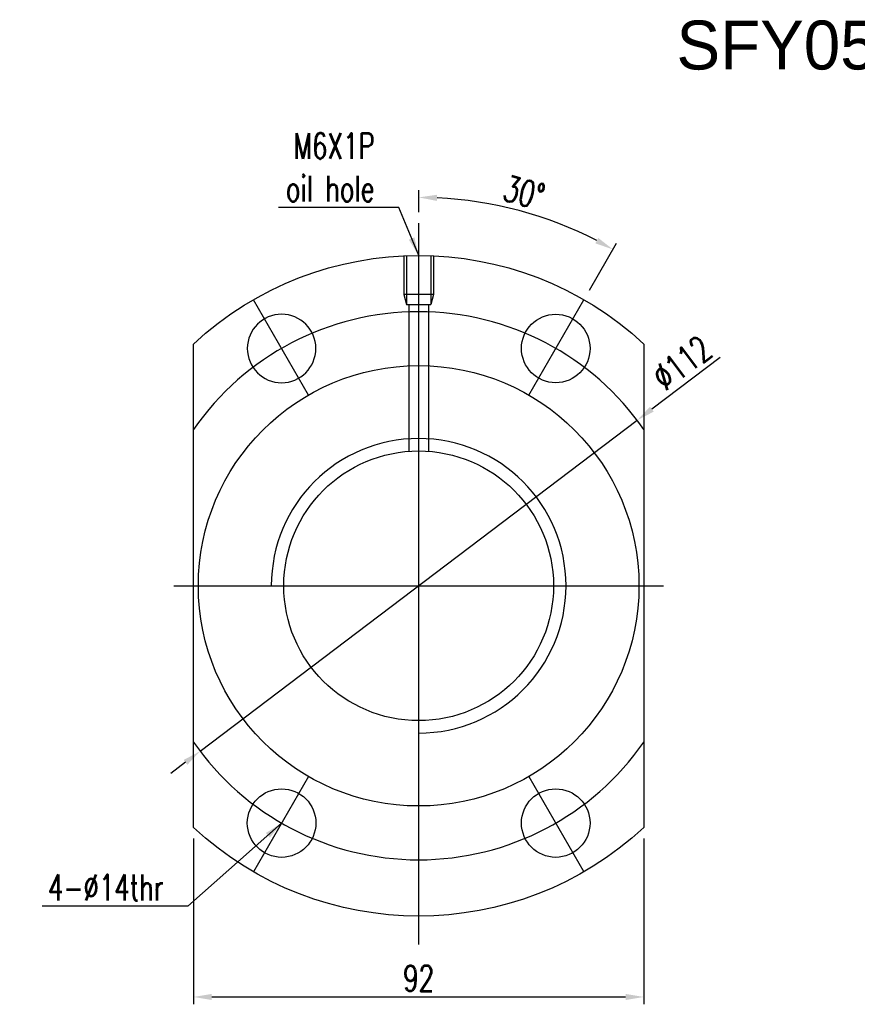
# Model space of a CAD drawing. Header units: millimetres. Extents: x -5 to 2507, y 11 to 386.
# Tile 1 of 63: x -5 to 166, y 20 to 221. Entities that reach past the tile are written whole.
import ezdxf
from ezdxf.lldxf.tags import DXFTag

# ---------------------------------------------------------------- set-up
doc = ezdxf.new("R2010")
doc.units = ezdxf.units.MM
doc.header["$LTSCALE"] = 0.2
doc.layers.get('DEFPOINTS').update_dxf_attribs({"linetype": 'CONTINUOUS'})
doc.layers.add('layer 1', color=7, linetype='CONTINUOUS')
doc.styles.add('DIM-7', font='SIMPLEX.shx', dxfattribs={"width": 0.7, "bigfont": 'chineset.shx'})
tags = doc.linetypes.add('DASHED', pattern=[25.72, 12.86, -12.86]).pattern_tags.tags
tags[6:7] = [DXFTag(74, 4), DXFTag(75, 0), DXFTag(340, '0'), DXFTag(46, 0.0), DXFTag(50, 0.0), DXFTag(44, 0.0), DXFTag(45, 0.0)]
tags[4:5] = [DXFTag(74, 4), DXFTag(75, 0), DXFTag(340, '0'), DXFTag(46, 0.0), DXFTag(50, 0.0), DXFTag(44, 0.0), DXFTag(45, 0.0)]
doc.dimstyles.new('CNS', dxfattribs={"dimtxt": 3.5, "dimasz": 2.5, "dimexe": 1, "dimexo": 1.5, "dimgap": 0.09, "dimtad": 0, "dimdsep": 46, "dimtxsty": 'DIM-7', "dimcen": 0.09, "dimclrd": 1, "dimclre": 1, "dimclrt": 4, "dimadec": 0, "dimazin": 0, "dimtfac": 1, "dimtix": 1, "dimtmove": 2, "dimatfit": 3, "dimfxl": 1, "dimtvp": 0.971429, "dimtolj": 1, "dimarcsym": 0})

# ---------------------------------------------------------------- blocks, each defined once
blk = doc.blocks.new('*D7')
at = {"layer": 'DEFPOINTS', "color": 0, "transparency": 16777216}
for p in [(30.77, 56.34), (122.77, 56.34), (122.77, 21.71)]:
    blk.add_point(p, dxfattribs=at)
at = {"layer": 'layer 1', "lineweight": -2, "transparency": 16777216}
for p, q in [((30.77, 54.09), (30.77, 20.21)), ((122.77, 54.09), (122.77, 20.21)), ((34.52, 21.71), (119.02, 21.71))]:
    blk.add_line(p, q, dxfattribs=at)
at = {"layer": 'layer 1', "transparency": 16777216}
for points in [[(34.52, 22.33), (34.52, 21.08), (30.77, 21.71)], [(119.02, 22.33), (119.02, 21.08), (122.77, 21.71)]]:
    blk.add_solid(points, dxfattribs=at)
at = {"layer": 'layer 1', "transparency": 16777216, "insert": (76.77, 25.53), "char_height": 5.25, "attachment_point": 5, "style": 'DIM-7'}
blk.add_mtext('\\A1;92', dxfattribs=at)
blk = doc.blocks.new('*D8')
at = {"layer": 'DEFPOINTS', "color": 0, "transparency": 16777216}
for p in [(76.77, 179.81), (103.92, 180.32), (110.52, 164.2), (99.27, 144.71), (76.77, 32.41)]:
    blk.add_point(p, dxfattribs=at)
at = {"layer": 'layer 1', "lineweight": -2, "transparency": 16777216}
for p, q in [((76.77, 182.06), (76.77, 186.61)), ((111.64, 166.14), (117.2, 175.77))]:
    blk.add_line(p, q, dxfattribs=at)
blk.add_arc((76.77, 105.74), 79.37, 62.7073, 87.2927, dxfattribs=at)
at = {"layer": 'layer 1', "transparency": 16777216}
for points in [[(80.5, 184.39), (80.53, 185.64), (76.77, 185.11)], [(113.46, 176.82), (112.86, 175.72), (116.45, 174.47)]]:
    blk.add_solid(points, dxfattribs=at)
at = {"layer": 'layer 1', "transparency": 16777216, "insert": (98.3, 186.1), "char_height": 5.25, "attachment_point": 5, "rotation": 345, "style": 'DIM-7'}
blk.add_mtext('\\A1;30°', dxfattribs=at)
blk = doc.blocks.new('*D9')
at = {"layer": 'DEFPOINTS', "color": 0, "transparency": 16777216}
for p in [(121.4, 139.56), (32.13, 71.92)]:
    blk.add_point(p, dxfattribs=at)
at = {"layer": 'layer 1', "lineweight": -2, "transparency": 16777216}
for p, q in [((138.36, 152.41), (124.39, 141.82)), ((32.13, 71.92), (121.4, 139.56)), ((29.15, 69.66), (26.16, 67.39))]:
    blk.add_line(p, q, dxfattribs=at)
at = {"layer": 'layer 1', "transparency": 16777216}
for points in [[(124.02, 142.32), (124.77, 141.32), (121.4, 139.56)], [(28.77, 70.15), (29.52, 69.16), (32.13, 71.92)]]:
    blk.add_solid(points, dxfattribs=at)
at = {"layer": 'layer 1', "transparency": 16777216, "insert": (130.56, 151.3), "char_height": 5.25, "attachment_point": 5, "rotation": 37.1505, "style": 'DIM-7'}
blk.add_mtext('\\A1;∅112', dxfattribs=at)

msp = doc.modelspace()

# ---------------------------------------------------------------- linework, layer by layer
at = {"layer": 'layer 1'}
for p, q in [((76.77, 32.413), (76.77, 179.809)), ((54.27, 144.71), (43.02, 164.196)), ((99.27, 144.71), (110.52, 164.196)), ((26.77, 105.739), (126.77, 105.739)), ((54.27, 66.768), (43.02, 47.282)), ((99.27, 66.768), (110.52, 47.282))]:
    msp.add_line(p, q, dxfattribs=at)
at = {"layer": 'layer 1', "linetype": 'DASHED'}
for p, q in [((73.77, 173.172), (73.77, 165.239)), ((74.27, 173.193), (74.27, 163.239)), ((79.27, 173.193), (79.27, 163.239)), ((79.77, 173.172), (79.77, 165.239)), ((79.77, 165.239), (73.77, 165.239)), ((73.77, 165.239), (74.27, 163.239)), ((79.77, 165.239), (79.27, 163.239)), ((74.27, 163.239), (79.27, 163.239)), ((74.77, 163.239), (74.77, 133.216)), ((78.77, 163.239), (78.77, 133.216))]:
    msp.add_line(p, q, dxfattribs=at)
at = {"layer": 'layer 1', "linetype": 'Continuous'}
for p, q in [((30.77, 56.34), (30.77, 155.138)), ((122.77, 155.138), (122.77, 56.34))]:
    msp.add_line(p, q, dxfattribs=at)
at = {"layer": 'layer 1', "linetype": 'Continuous', "extrusion": (0, 0, -1)}
msp.add_circle((-48.77, 154.236), 7, dxfattribs=at)
at = {"layer": 'layer 1', "linetype": 'Continuous'}
for centre, radius in [((104.77, 154.236), 7), ((76.77, 105.739), 27.55), ((48.77, 57.242), 7), ((104.77, 57.242), 7)]:
    msp.add_circle(centre, radius, dxfattribs=at)
at = {"layer": 'layer 1', "linetype": 'DASHED'}
msp.add_circle((76.77, 105.739), 45, dxfattribs=at)
at = {"layer": 'layer 1', "linetype": 'Continuous', "extrusion": (0, 0, -1)}
for start, end in [(47.04048, 132.95952), (227.04048, 312.95952)]:
    msp.add_arc((-76.77, 105.739), 67.5, start, end, dxfattribs=at)
at = {"layer": 'layer 1'}
for radius, start, end in [(56, 34.77194, 145.22806), (30.095, 270, 180), (56, 214.77194, 325.22806)]:
    msp.add_arc((76.77, 105.739), radius, start, end, dxfattribs=at)

# ---------------------------------------------------------------- texts
msp.add_text('SFY05050-3.6', height=10, dxfattribs=at).set_placement((129.425, 211.245))
at = {"layer": 'layer 1', "char_height": 5.25, "attachment_point": 9, "style": 'DIM-7'}
for s, insert in [('\\A1;M6X1P\\Poil hole', (67.751, 184.265)), ('\\A1;4-%%C14thr', (24.69, 41.454))]:
    msp.add_mtext(s, dxfattribs=dict(at, insert=insert))

# ---------------------------------------------------------------- dimensions: what is measured, and where the dimension line sits
at = {"layer": 'layer 1'}
dim = msp.add_angular_dim_2l(base=(103.916, 180.321), line1=((99.27, 144.71), (110.52, 164.196)), line2=((76.77, 32.413), (76.77, 179.809)), dimstyle='CNS', override={"dimscale": 1.5, "dimgap": 0.8, "dimtad": 1, "dimclrd": 256, "dimclre": 256, "dimclrt": 256, "dimadec": 2, "dimazin": 2, "dimtm": 1e-09, "dimtfac": 0.6, "dimtmove": 1, "dimatfit": 0}, dxfattribs=at)
dim.commit()
dim.dimension.update_dxf_attribs({"geometry": '*D8', "text_midpoint": (98.302, 186.098)})
dim = msp.add_diameter_dim_2p(p1=(32.135, 71.92), p2=(121.405, 139.558), dimstyle='CNS', override={"dimscale": 1.5, "dimgap": 0.8, "dimtad": 1, "dimclrd": 256, "dimclre": 256, "dimclrt": 256, "dimadec": 2, "dimazin": 2, "dimtm": 1e-09, "dimtfac": 0.6, "dimtmove": 1, "dimatfit": 0}, dxfattribs=at)
dim.commit()
dim.dimension.update_dxf_attribs({"geometry": '*D9', "text_midpoint": (130.562, 151.295)})
dim = msp.add_linear_dim(base=(122.77, 21.709), p1=(30.77, 56.34), p2=(122.77, 56.34), dimstyle='CNS', override={"dimscale": 1.5, "dimgap": 0.8, "dimtad": 1, "dimclrd": 256, "dimclre": 256, "dimclrt": 256, "dimadec": 2, "dimazin": 2, "dimtm": 1e-09, "dimtfac": 0.6, "dimtmove": 1, "dimatfit": 0}, dxfattribs=at)
dim.commit()
dim.dimension.update_dxf_attribs({"geometry": '*D7', "text_midpoint": (76.77, 25.534)})

# ---------------------------------------------------------------- leaders
at = {"layer": 'layer 1', "annotation_type": 0, "has_hookline": 1, "hookline_direction": 1}
for points, text_width in [([(76.77, 173.239), (72.701, 183.065), (68.951, 183.065)], 19.6), ([(48.77, 57.242), (29.64, 40.254), (25.89, 40.254)], 24.85)]:
    msp.add_leader(points, dimstyle='CNS', override={"dimscale": 1.5, "dimgap": 0.8, "dimtad": 1, "dimclrd": 256, "dimclre": 256, "dimclrt": 256, "dimadec": 2, "dimazin": 2, "dimtm": 1e-09, "dimtfac": 0.6, "dimtmove": 1, "dimatfit": 0}, dxfattribs=dict(at, text_width=text_width))

doc.saveas('drawing.dxf')
